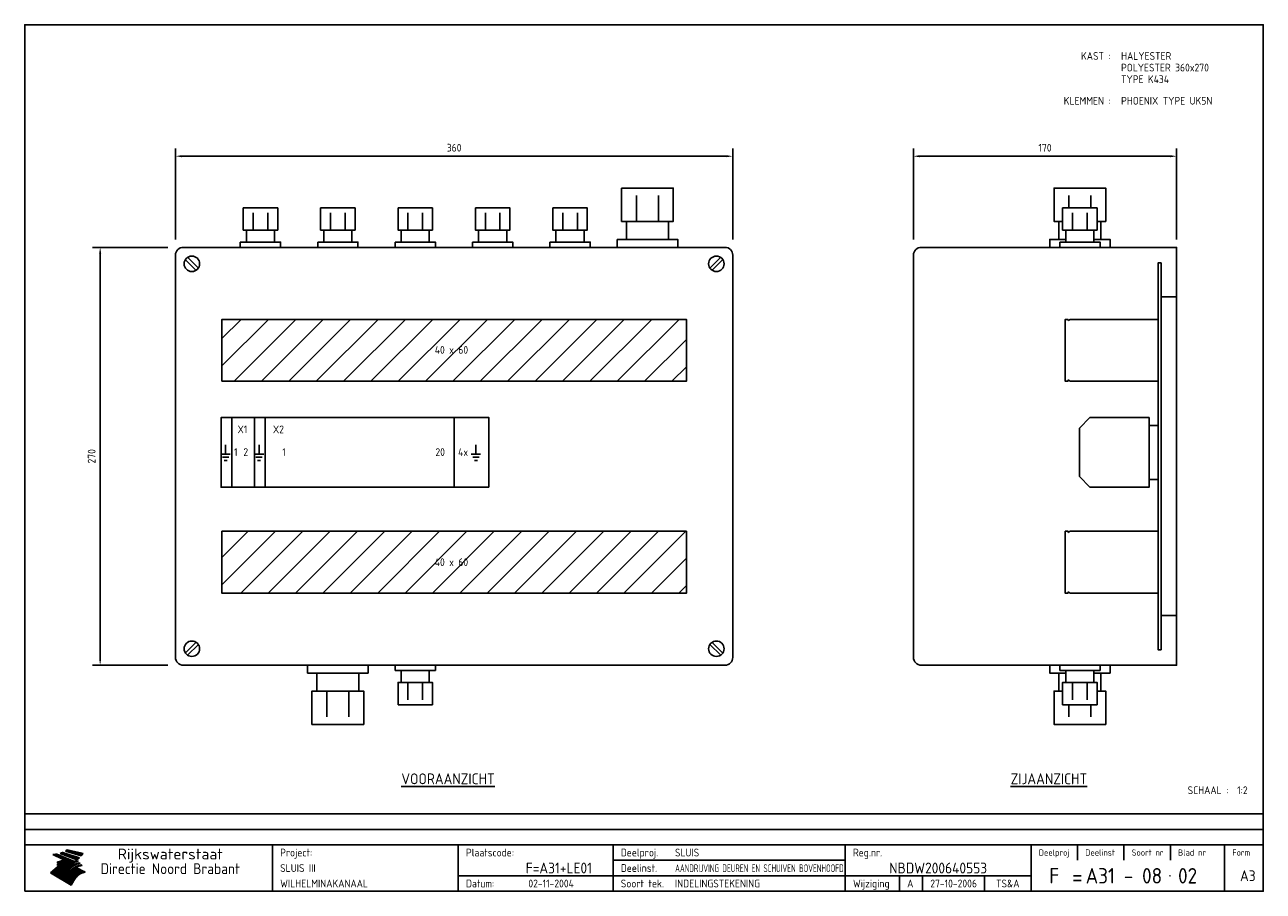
# Model space of a CAD drawing. Extents: x 20 to 820, y 20 to 580.
import ezdxf
from ezdxf.enums import TextEntityAlignment as Align

# ---------------------------------------------------------------- set-up
doc = ezdxf.new("R2010")
doc.units = 0
doc.header["$LTSCALE"] = 30
doc.header["$MEASUREMENT"] = 0
doc.layers.get('0').update_dxf_attribs({"linetype": 'CONTINUOUS'})
doc.layers.get('Defpoints').update_dxf_attribs({"linetype": 'CONTINUOUS'})
for name, color, linetype in [('0-25', 7, 'CONTINUOUS'), ('0-35', 2, 'CONTINUOUS'), ('0-50', 3, 'CONTINUOUS'), ('B-25', 7, 'CONTINUOUS'), ('B-35', 2, 'CONTINUOUS'), ('H-dim', 7, 'CONTINUOUS'), ('S-25', 7, 'CONTINUOUS')]:
    doc.layers.add(name, color=color, linetype=linetype)
doc.styles.add('ISO', font='iso.shx')
doc.styles.get("Standard").update_dxf_attribs({"font": 'iso.shx'})
doc.dimstyles.get("Standard").update_dxf_attribs({"dimtxt": 0.18, "dimasz": 0.18, "dimexe": 0.18, "dimexo": 0.0625, "dimgap": 0.09, "dimtad": 0, "dimtih": 1, "dimtoh": 1, "dimdec": 4, "dimzin": 0, "dimdsep": 46, "dimtxsty": 'Standard', "dimcen": 0.09, "dimadec": 0, "dimazin": 0, "dimtfac": 1, "dimtdec": 4, "dimtofl": 0, "dimtmove": 0, "dimatfit": 3, "dimfxl": 0, "dimtolj": 1, "dimtzin": 0, "dimarcsym": 0})

# ---------------------------------------------------------------- blocks, each defined once
blk = doc.blocks.new('KADER-A3')
at = {"layer": '0-25'}
for p, q in [((410, 35), (10, 35)), ((410, 30), (10, 30)), ((350, 25), (350, 20)), ((365, 25), (365, 20)), ((380, 25), (380, 20)), ((200, 20), (275, 20)), ((150, 15), (335, 15)), ((292.5, 15), (292.5, 10)), ((300, 15), (300, 10)), ((320, 15), (320, 10))]:
    blk.add_line(p, q, dxfattribs=at)
at = {"layer": '0-25', "color": 7}
for p, q in [((19.1, 21.89), (25.12, 19)), ((19.1, 21.89), (25.12, 19)), ((19.17, 21.86), (20.7, 21.86)), ((19.29, 21.8), (20.83, 21.8)), ((19.4, 21.75), (20.96, 21.75)), ((19.52, 21.69), (21.09, 21.69)), ((19.64, 21.63), (21.22, 21.63)), ((19.74, 21.92), (20.56, 21.92)), ((19.75, 21.58), (21.36, 21.58)), ((19.87, 21.52), (21.49, 21.52)), ((19.99, 21.47), (21.62, 21.47)), ((20.11, 21.41), (21.75, 21.41)), ((20.22, 21.35), (21.88, 21.35)), ((20.25, 21.97), (20.43, 21.97)), ((20.34, 21.3), (22.02, 21.3)), ((20.38, 21.99), (26.02, 19.59)), ((20.38, 21.99), (26.02, 19.59)), ((20.46, 21.24), (22.15, 21.24)), ((20.57, 21.18), (22.28, 21.18)), ((20.69, 21.13), (22.41, 21.13)), ((20.81, 21.07), (22.55, 21.07)), ((20.92, 21.02), (22.68, 21.02)), ((21.04, 20.96), (22.81, 20.96)), ((21.16, 20.9), (22.94, 20.9)), ((21.27, 20.85), (23.07, 20.85)), ((21.39, 20.79), (23.21, 20.79)), ((21.47, 22.25), (26.83, 20.19)), ((21.47, 22.25), (26.83, 20.19)), ((21.49, 22.25), (23.07, 22.25)), ((21.51, 20.73), (23.34, 20.73)), ((21.6, 22.2), (23.25, 22.2)), ((21.63, 20.68), (23.47, 20.68)), ((21.65, 22.31), (22.89, 22.31)), ((21.74, 20.62), (23.6, 20.62)), ((21.75, 22.14), (23.42, 22.14)), ((21.8, 22.37), (22.71, 22.37)), ((21.86, 20.57), (23.73, 20.57)), ((21.9, 22.08), (23.6, 22.08)), ((21.94, 22.42), (22.53, 22.42)), ((21.98, 20.51), (23.87, 20.51)), ((22.04, 22.03), (23.78, 22.03)), ((22.06, 22.48), (22.36, 22.48)), ((22.09, 20.45), (24, 20.45)), ((22.18, 22.53), (27.65, 20.8)), ((22.18, 22.53), (27.65, 20.8)), ((22.19, 21.97), (23.96, 21.97)), ((22.21, 20.4), (24.13, 20.4)), ((22.33, 20.34), (24.26, 20.34)), ((22.34, 21.92), (24.13, 21.92)), ((22.37, 20), (23.08, 20)), ((22.44, 20.28), (24.4, 20.28)), ((22.48, 21.86), (24.31, 21.86)), ((22.49, 20.06), (23.04, 20.06)), ((22.56, 20.23), (24.53, 20.23)), ((22.61, 20.12), (22.93, 20.12)), ((22.63, 21.8), (24.49, 21.8)), ((22.68, 20.17), (24.66, 20.17)), ((22.71, 20.17), (22.82, 20.17)), ((23.11, 20.02), (22.77, 20.2)), ((23.11, 20.02), (22.77, 20.2)), ((22.78, 21.75), (24.67, 21.75)), ((22.79, 20.12), (24.79, 20.12)), ((22.91, 20.06), (24.92, 20.06)), ((22.92, 21.69), (24.85, 21.69)), ((23.03, 20), (25.06, 20)), ((23.07, 21.63), (25.02, 21.63)), ((23.14, 22.99), (28.22, 21.46)), ((23.14, 22.99), (28.22, 21.46)), ((23.15, 22.98), (25.33, 22.98)), ((23.22, 21.58), (25.2, 21.58)), ((23.23, 23.04), (25.09, 23.04)), ((23.32, 23.1), (24.84, 23.1)), ((23.34, 22.93), (25.57, 22.93)), ((23.36, 21.52), (25.38, 21.52)), ((23.4, 23.15), (24.6, 23.15)), ((23.49, 23.21), (24.36, 23.21)), ((23.51, 21.47), (25.56, 21.47)), ((23.52, 22.87), (25.81, 22.87)), ((23.57, 23.27), (24.12, 23.27)), ((23.64, 23.32), (23.87, 23.32)), ((23.66, 21.41), (25.74, 21.41)), ((23.7, 23.36), (28.82, 22.17)), ((23.7, 23.36), (28.82, 22.17)), ((23.71, 22.82), (26.06, 22.82)), ((23.8, 21.35), (25.91, 21.35)), ((23.9, 22.76), (26.3, 22.76)), ((23.95, 21.3), (26.09, 21.3)), ((24.09, 22.7), (26.54, 22.7)), ((24.09, 21.24), (26.27, 21.24)), ((24.24, 21.18), (26.45, 21.18)), ((24.27, 22.65), (26.78, 22.65)), ((24.39, 21.13), (26.62, 21.13)), ((24.46, 22.59), (27.03, 22.59)), ((24.53, 21.07), (26.8, 21.07)), ((24.65, 22.53), (27.27, 22.53)), ((24.68, 21.02), (26.98, 21.02)), ((24.83, 20.96), (27.16, 20.96)), ((24.84, 22.48), (27.51, 22.48)), ((24.97, 20.9), (27.34, 20.9)), ((25.02, 22.42), (27.75, 22.42)), ((25.12, 20.85), (27.51, 20.85)), ((25.21, 22.37), (28, 22.37)), ((25.27, 20.79), (27.63, 20.79)), ((25.4, 22.31), (28.24, 22.31)), ((25.41, 20.73), (27.57, 20.73)), ((25.56, 20.68), (27.51, 20.68)), ((25.58, 22.25), (28.48, 22.25)), ((25.71, 20.62), (27.44, 20.62)), ((25.77, 22.2), (28.72, 22.2)), ((25.85, 20.57), (27.37, 20.57)), ((25.96, 22.14), (28.79, 22.14)), ((26, 20.51), (27.29, 20.51)), ((26.15, 22.08), (28.75, 22.08)), ((26.15, 20.45), (27.22, 20.45)), ((26.29, 20.4), (27.14, 20.4)), ((26.33, 22.03), (28.71, 22.03)), ((26.44, 20.34), (27.06, 20.34)), ((26.52, 21.97), (28.66, 21.97)), ((26.59, 20.28), (26.97, 20.28)), ((26.71, 21.92), (28.62, 21.92)), ((26.73, 20.23), (26.89, 20.23)), ((26.9, 21.86), (28.57, 21.86)), ((27.08, 21.8), (28.52, 21.8)), ((27.27, 21.75), (28.48, 21.75)), ((27.46, 21.69), (28.43, 21.69)), ((27.65, 21.63), (28.38, 21.63)), ((27.83, 21.58), (28.33, 21.58)), ((28.02, 21.52), (28.28, 21.52)), ((28.21, 21.47), (28.22, 21.47)), ((20.58, 17.88), (18.3, 16)), ((20.58, 17.88), (18.3, 16)), ((24.94, 11.97), (18.3, 16)), ((24.94, 11.97), (18.3, 16)), ((18.31, 16.01), (20.96, 16.01)), ((18.38, 16.07), (21.46, 16.07)), ((18.45, 16.12), (21.88, 16.12)), ((18.52, 16.18), (22.15, 16.18)), ((18.59, 16.23), (22.38, 16.23)), ((18.65, 16.29), (22.58, 16.29)), ((18.72, 16.35), (22.75, 16.35)), ((18.79, 16.4), (22.91, 16.4)), ((18.86, 16.46), (20.6, 16.46)), ((18.93, 16.52), (20.6, 16.52)), ((18.99, 16.57), (20.6, 16.57)), ((19.06, 16.63), (20.6, 16.63)), ((19.13, 16.68), (20.6, 16.68)), ((19.2, 16.74), (20.6, 16.74)), ((19.27, 16.8), (20.6, 16.8)), ((19.33, 16.85), (21.07, 16.85)), ((19.4, 16.91), (21.55, 16.91)), ((19.47, 16.97), (21.88, 16.97)), ((19.54, 17.02), (22.13, 17.02)), ((19.61, 17.08), (22.34, 17.08)), ((19.67, 17.13), (20.6, 17.13)), ((19.74, 17.19), (20.6, 17.19)), ((19.81, 17.25), (20.6, 17.25)), ((19.88, 17.3), (20.6, 17.3)), ((19.95, 17.36), (20.6, 17.36)), ((20.01, 17.42), (20.6, 17.42)), ((20.08, 17.47), (20.93, 17.47)), ((20.15, 17.53), (21.26, 17.53)), ((20.22, 17.58), (21.51, 17.58)), ((20.29, 17.64), (21.72, 17.64)), ((20.35, 17.7), (21.9, 17.7)), ((20.42, 17.75), (22.07, 17.75)), ((20.49, 17.81), (22.22, 17.81)), ((20.56, 17.87), (22.36, 17.87)), ((20.6, 19.11), (20.58, 19.51)), ((20.6, 19.11), (20.58, 19.51)), ((20.58, 19.5), (22.09, 19.5)), ((20.58, 19.44), (21.95, 19.44)), ((20.59, 19.38), (21.79, 19.38)), ((20.59, 19.33), (21.62, 19.33)), ((20.59, 19.27), (21.42, 19.27)), ((20.6, 19.22), (21.2, 19.22)), ((20.6, 19.16), (20.93, 19.16)), ((20.6, 19.11), (20.69, 19.12)), ((20.6, 19.11), (20.69, 19.12)), ((20.6, 18.79), (20.77, 18.81)), ((20.6, 18.79), (20.77, 18.81)), ((20.6, 18.29), (20.6, 18.79)), ((20.6, 18.29), (20.6, 18.79)), ((20.6, 18.77), (22.46, 18.77)), ((20.6, 18.71), (22.33, 18.71)), ((20.6, 18.65), (22.19, 18.65)), ((20.6, 18.6), (22.04, 18.6)), ((20.6, 18.54), (21.87, 18.54)), ((20.6, 18.48), (21.68, 18.48)), ((20.6, 18.43), (21.46, 18.43)), ((20.6, 18.37), (21.21, 18.37)), ((20.6, 18.29), (20.88, 18.32)), ((20.6, 18.29), (20.88, 18.32)), ((20.6, 18.32), (20.87, 18.32)), ((20.6, 17.88), (20.86, 17.91)), ((20.6, 17.88), (20.86, 17.91)), ((20.6, 17.43), (20.97, 17.48)), ((20.6, 17.43), (20.97, 17.48)), ((20.6, 17.43), (20.6, 17.09)), ((20.6, 17.43), (20.6, 17.09)), ((20.6, 17.09), (21.26, 17.16)), ((20.6, 17.09), (21.26, 17.16)), ((20.6, 16.8), (21.37, 16.89)), ((20.6, 16.8), (21.37, 16.89)), ((20.6, 16.8), (20.6, 16.45)), ((20.6, 16.8), (20.6, 16.45)), ((20.6, 16.45), (21.56, 16.56)), ((20.6, 16.45), (21.56, 16.56)), ((20.6, 15.97), (21.67, 16.09)), ((20.6, 15.97), (21.67, 16.09)), ((20.7, 16.46), (23.06, 16.46)), ((20.9, 19.55), (22.23, 19.55)), ((20.9, 18.82), (22.59, 18.82)), ((20.98, 17.92), (22.5, 17.92)), ((21.02, 17.13), (22.53, 17.13)), ((21.19, 19.61), (22.35, 19.61)), ((21.2, 16.52), (23.2, 16.52)), ((21.32, 18.88), (22.71, 18.88)), ((21.32, 17.98), (22.62, 17.98)), ((21.42, 19.67), (22.47, 19.67)), ((21.47, 17.19), (22.7, 17.19)), ((21.59, 18.03), (22.74, 18.03)), ((21.61, 18.93), (22.82, 18.93)), ((21.62, 19.72), (22.59, 19.72)), ((21.72, 16.57), (23.32, 16.57)), ((21.77, 17.25), (22.85, 17.25)), ((21.8, 19.78), (22.69, 19.78)), ((21.8, 18.09), (22.85, 18.09)), ((21.84, 18.99), (22.92, 18.99)), ((21.96, 19.83), (22.79, 19.83)), ((21.99, 18.15), (22.95, 18.15)), ((22.01, 17.3), (22.99, 17.3)), ((22.03, 19.05), (23.03, 19.05)), ((22.1, 16.63), (23.44, 16.63)), ((22.11, 19.89), (22.89, 19.89)), ((22.16, 18.2), (23.05, 18.2)), ((22.21, 19.1), (23.12, 19.1)), ((22.21, 17.36), (23.12, 17.36)), ((22.24, 19.95), (22.99, 19.95)), ((22.31, 18.26), (23.15, 18.26)), ((22.36, 19.16), (23.22, 19.16)), ((22.38, 16.68), (23.56, 16.68)), ((22.39, 17.42), (23.24, 17.42)), ((22.45, 18.32), (23.24, 18.32)), ((22.51, 19.22), (23.3, 19.22)), ((22.56, 17.47), (23.36, 17.47)), ((22.59, 18.37), (23.33, 18.37)), ((22.6, 16.74), (23.66, 16.74)), ((22.64, 19.27), (23.39, 19.27)), ((22.71, 18.43), (23.42, 18.43)), ((22.71, 17.53), (23.47, 17.53)), ((22.77, 19.33), (23.47, 19.33)), ((22.79, 16.8), (23.77, 16.8)), ((22.83, 18.48), (23.5, 18.48)), ((22.84, 17.58), (23.57, 17.58)), ((22.89, 19.38), (23.55, 19.38)), ((22.94, 18.54), (23.58, 18.54)), ((22.96, 16.85), (23.86, 16.85)), ((22.97, 17.64), (23.67, 17.64)), ((23, 19.44), (23.63, 19.44)), ((23.04, 18.6), (23.66, 18.6)), ((23.1, 19.5), (23.72, 19.5)), ((23.1, 17.7), (23.77, 17.7)), ((23.12, 16.91), (23.96, 16.91)), ((23.14, 18.65), (23.74, 18.65)), ((23.15, 19.95), (25.19, 19.95)), ((23.21, 19.55), (23.8, 19.55)), ((23.21, 17.75), (23.86, 17.75)), ((23.21, 16.01), (28.9, 16.01)), ((23.24, 18.71), (23.82, 18.71)), ((23.26, 19.89), (25.32, 19.89)), ((23.26, 16.97), (24.05, 16.97)), ((23.3, 19.61), (23.88, 19.61)), ((23.32, 17.81), (23.95, 17.81)), ((23.33, 18.77), (23.91, 18.77)), ((23.37, 16.07), (29.08, 16.07)), ((23.38, 19.83), (25.45, 19.83)), ((23.39, 19.67), (23.81, 19.67)), ((23.39, 17.02), (24.14, 17.02)), ((23.42, 18.82), (23.99, 18.82)), ((23.42, 17.87), (24.03, 17.87)), ((23.45, 19.7), (23.58, 19.79)), ((23.45, 19.7), (23.58, 19.79)), ((23.48, 19.72), (23.7, 19.72)), ((23.5, 19.78), (25.58, 19.78)), ((23.51, 18.88), (24.07, 18.88)), ((23.51, 16.12), (29.27, 16.12)), ((23.52, 17.92), (24.11, 17.92)), ((23.52, 17.08), (24.22, 17.08)), ((23.54, 18.9), (24.3, 19.42)), ((23.54, 18.9), (24.3, 19.42)), ((23.56, 19.78), (23.59, 19.78)), ((23.56, 19.39), (23.9, 19.62)), ((23.56, 19.39), (23.9, 19.62)), ((23.58, 19.79), (23.9, 19.62)), ((23.58, 19.79), (23.9, 19.62)), ((23.59, 18.93), (24.15, 18.93)), ((23.61, 19.72), (25.72, 19.72)), ((23.62, 17.98), (24.2, 17.98)), ((23.63, 17.13), (24.3, 17.13)), ((23.65, 18.59), (24.62, 19.25)), ((23.65, 18.59), (24.62, 19.25)), ((29.41, 16.17), (23.65, 16.17)), ((23.67, 18.99), (24.23, 18.99)), ((23.71, 18.03), (24.28, 18.03)), ((23.73, 19.67), (25.85, 19.67)), ((23.75, 19.05), (24.32, 19.05)), ((23.75, 17.19), (24.38, 17.19)), ((23.77, 16.23), (29.47, 16.23)), ((23.79, 18.09), (24.36, 18.09)), ((23.83, 19.1), (24.4, 19.1)), ((23.85, 19.61), (25.98, 19.61)), ((23.85, 17.25), (24.46, 17.25)), ((23.88, 18.15), (24.44, 18.15)), ((23.89, 16.29), (29.36, 16.29)), ((23.92, 19.16), (24.48, 19.16)), ((23.94, 18.19), (25.23, 19.07)), ((23.94, 18.19), (25.23, 19.07)), ((23.95, 17.3), (24.55, 17.3)), ((23.96, 19.55), (25.96, 19.55)), ((23.96, 18.2), (24.53, 18.2)), ((24, 19.22), (24.56, 19.22)), ((24, 16.35), (29.24, 16.35)), ((24.04, 18.26), (24.61, 18.26)), ((24.05, 17.36), (24.63, 17.36)), ((24.06, 17.88), (25.34, 18.76)), ((24.06, 17.88), (25.34, 18.76)), ((24.08, 19.5), (25.88, 19.5)), ((24.08, 19.27), (24.58, 19.27)), ((24.11, 16.4), (29.13, 16.4)), ((24.13, 18.32), (24.69, 18.32)), ((24.14, 17.42), (24.71, 17.42)), ((24.16, 19.33), (24.47, 19.33)), ((24.2, 19.44), (25.79, 19.44)), ((24.21, 18.37), (24.77, 18.37)), ((24.21, 16.46), (29.02, 16.46)), ((24.23, 17.47), (24.79, 17.47)), ((24.24, 17.48), (25.52, 18.36)), ((24.24, 17.48), (25.52, 18.36)), ((24.25, 19.38), (24.36, 19.38)), ((24.29, 18.43), (24.85, 18.43)), ((24.3, 19.42), (24.62, 19.25)), ((24.3, 19.42), (24.62, 19.25)), ((24.31, 19.38), (25.71, 19.38)), ((24.31, 17.53), (24.87, 17.53)), ((24.31, 16.52), (28.91, 16.52)), ((24.35, 17.17), (25.64, 18.05)), ((24.35, 17.17), (25.64, 18.05)), ((24.37, 18.48), (24.94, 18.48)), ((24.39, 17.58), (24.96, 17.58)), ((24.4, 16.57), (28.79, 16.57)), ((24.43, 19.33), (25.62, 19.33)), ((24.45, 18.54), (25.02, 18.54)), ((24.47, 17.64), (25.04, 17.64)), ((24.49, 16.63), (28.68, 16.63)), ((24.54, 18.6), (25.1, 18.6)), ((24.55, 19.27), (25.54, 19.27)), ((24.56, 17.7), (25.12, 17.7)), ((24.57, 16.68), (28.57, 16.68)), ((24.62, 18.65), (25.18, 18.65)), ((24.63, 16.72), (25.91, 17.6)), ((24.63, 16.72), (25.91, 17.6)), ((24.64, 17.75), (25.2, 17.75)), ((24.66, 16.74), (28.45, 16.74)), ((24.67, 19.22), (25.45, 19.22)), ((24.7, 18.71), (25.27, 18.71)), ((24.72, 17.81), (25.29, 17.81)), ((24.74, 16.8), (28.34, 16.8)), ((24.78, 19.16), (25.37, 19.16)), ((24.78, 18.77), (25.34, 18.77)), ((24.8, 17.87), (25.37, 17.87)), ((24.82, 16.85), (28.23, 16.85)), ((24.87, 18.82), (25.4, 18.82)), ((24.89, 17.92), (25.45, 17.92)), ((24.9, 19.1), (25.28, 19.1)), ((24.9, 16.91), (28.11, 16.91)), ((24.95, 18.88), (25.45, 18.88)), ((24.97, 17.98), (25.53, 17.98)), ((24.99, 16.97), (28, 16.97)), ((25.02, 19.05), (25.2, 19.05)), ((25.03, 18.93), (25.51, 18.93)), ((25.05, 18.03), (25.61, 18.03)), ((25.07, 17.02), (27.89, 17.02)), ((25.11, 18.99), (25.57, 18.99)), ((26.02, 19.59), (25.12, 19)), ((26.02, 19.59), (25.12, 19)), ((25.13, 18.09), (25.68, 18.09)), ((25.15, 17.08), (27.77, 17.08)), ((25.19, 19.05), (25.63, 19.05)), ((25.21, 18.15), (25.75, 18.15)), ((25.23, 17.13), (27.66, 17.13)), ((25.26, 19.1), (25.7, 19.1)), ((25.3, 18.2), (25.82, 18.2)), ((25.31, 17.19), (27.55, 17.19)), ((25.33, 19.16), (25.77, 19.16)), ((25.38, 18.26), (25.89, 18.26)), ((25.39, 19.22), (25.85, 19.22)), ((25.4, 17.25), (27.43, 17.25)), ((25.46, 18.32), (25.97, 18.32)), ((25.47, 19.27), (25.93, 19.27)), ((25.48, 17.3), (27.32, 17.3)), ((25.54, 19.33), (26.03, 19.33)), ((25.54, 18.37), (26.06, 18.37)), ((25.56, 17.36), (27.21, 17.36)), ((25.62, 18.43), (26.14, 18.43)), ((25.63, 19.38), (26.13, 19.38)), ((25.64, 17.42), (27.1, 17.42)), ((25.7, 18.48), (26.24, 18.48)), ((25.72, 19.44), (26.24, 19.44)), ((25.73, 17.47), (26.98, 17.47)), ((25.79, 18.54), (26.34, 18.54)), ((25.81, 17.53), (26.87, 17.53)), ((25.82, 19.5), (26.36, 19.5)), ((25.89, 18.6), (26.46, 18.6)), ((25.89, 17.58), (26.76, 17.58)), ((25.93, 19.55), (26.53, 19.55)), ((25.96, 17.64), (26.64, 17.64)), ((25.99, 18.65), (26.58, 18.65)), ((26.04, 17.7), (26.59, 17.7)), ((26.06, 19.61), (26.85, 19.61)), ((26.1, 18.71), (26.72, 18.71)), ((26.12, 17.75), (26.67, 17.75)), ((26.2, 17.81), (26.76, 17.81)), ((26.21, 19.67), (27.23, 19.67)), ((26.23, 18.77), (26.89, 18.77)), ((26.29, 17.87), (26.86, 17.87)), ((26.37, 18.82), (27.09, 18.82)), ((26.39, 17.92), (26.97, 17.92)), ((26.44, 19.72), (27.18, 19.72)), ((26.49, 17.98), (27.09, 17.98)), ((26.53, 18.88), (27.34, 18.88)), ((26.56, 17.68), (29.54, 16.2)), ((26.56, 17.68), (29.54, 16.2)), ((26.6, 18.03), (27.22, 18.03)), ((26.72, 18.09), (27.38, 18.09)), ((26.73, 18.93), (27.66, 18.93)), ((26.85, 18.15), (27.56, 18.15)), ((26.99, 18.99), (27.9, 18.99)), ((27, 18.2), (27.8, 18.2)), ((27.13, 19.78), (27.25, 19.64)), ((27.13, 19.78), (27.25, 19.64)), ((27.18, 18.26), (28.13, 18.26)), ((27.26, 19.05), (27.84, 19.05)), ((27.39, 18.32), (28.47, 18.32)), ((27.7, 18.37), (28.49, 18.37)), ((27.78, 19.1), (27.93, 18.96)), ((27.78, 19.1), (27.93, 18.96)), ((28, 18.43), (28.44, 18.43)), ((28.29, 15.83), (29.54, 16.2)), ((28.29, 15.83), (29.54, 16.2)), ((28.39, 18.48), (28.54, 18.32)), ((28.39, 18.48), (28.54, 18.32)), ((29.54, 16.2), (29.45, 16.17)), ((29.54, 16.2), (29.45, 16.17)), ((29.46, 16.18), (29.47, 16.18)), ((18.38, 15.95), (20.6, 15.95)), ((18.47, 15.9), (20.6, 15.9)), ((18.57, 15.84), (20.6, 15.84)), ((18.66, 15.78), (20.6, 15.78)), ((18.75, 15.73), (20.6, 15.73)), ((18.85, 15.67), (20.6, 15.67)), ((18.94, 15.62), (20.6, 15.62)), ((19.03, 15.56), (27.83, 15.56)), ((19.12, 15.5), (27.75, 15.5)), ((19.22, 15.45), (27.66, 15.45)), ((19.31, 15.39), (27.58, 15.39)), ((19.4, 15.33), (27.5, 15.33)), ((19.49, 15.28), (27.43, 15.28)), ((19.59, 15.22), (27.36, 15.22)), ((19.68, 15.17), (27.29, 15.17)), ((19.77, 15.11), (27.22, 15.11)), ((19.86, 15.05), (27.15, 15.05)), ((19.96, 15), (27.09, 15)), ((20.05, 14.94), (27.02, 14.94)), ((20.14, 14.88), (26.96, 14.88)), ((20.24, 14.83), (26.9, 14.83)), ((20.33, 14.77), (26.84, 14.77)), ((20.42, 14.72), (26.79, 14.72)), ((20.51, 14.66), (26.73, 14.66)), ((20.6, 15.97), (20.6, 15.58)), ((20.6, 15.97), (20.6, 15.58)), ((20.6, 15.58), (21.95, 15.73)), ((20.6, 15.58), (21.95, 15.73)), ((20.61, 14.6), (26.68, 14.6)), ((20.7, 14.55), (26.62, 14.55)), ((20.79, 14.49), (26.57, 14.49)), ((20.88, 14.43), (26.52, 14.43)), ((20.94, 15.62), (27.92, 15.62)), ((20.98, 14.38), (26.47, 14.38)), ((21.07, 14.32), (26.42, 14.32)), ((21.16, 14.27), (26.38, 14.27)), ((21.25, 14.21), (26.33, 14.21)), ((21.35, 14.15), (26.29, 14.15)), ((21.44, 14.1), (26.24, 14.1)), ((21.45, 15.67), (28.01, 15.67)), ((21.53, 14.04), (26.2, 14.04)), ((21.63, 13.98), (26.16, 13.98)), ((21.72, 13.93), (26.12, 13.93)), ((21.81, 13.87), (26.08, 13.87)), ((21.9, 13.82), (26.04, 13.82)), ((21.96, 15.73), (28.11, 15.73)), ((22, 13.76), (26, 13.76)), ((22.09, 13.7), (25.96, 13.7)), ((22.18, 13.65), (25.93, 13.65)), ((22.27, 13.59), (25.89, 13.59)), ((22.34, 15.78), (28.21, 15.78)), ((22.37, 13.53), (25.86, 13.53)), ((22.46, 13.48), (25.82, 13.48)), ((22.55, 13.42), (25.79, 13.42)), ((22.62, 15.84), (28.33, 15.84)), ((22.65, 13.37), (25.76, 13.37)), ((22.74, 13.31), (25.73, 13.31)), ((22.83, 13.25), (25.69, 13.25)), ((22.84, 15.9), (28.52, 15.9)), ((22.92, 13.2), (25.66, 13.2)), ((23.02, 13.14), (25.63, 13.14)), ((23.04, 15.95), (28.71, 15.95)), ((23.11, 13.08), (25.59, 13.08)), ((23.2, 13.03), (25.56, 13.03)), ((23.29, 12.97), (25.53, 12.97)), ((23.39, 12.92), (25.5, 12.92)), ((23.48, 12.86), (25.46, 12.86)), ((23.57, 12.8), (25.43, 12.8)), ((23.66, 12.75), (25.4, 12.75)), ((23.76, 12.69), (25.36, 12.69)), ((23.85, 12.63), (25.33, 12.63)), ((23.94, 12.58), (25.3, 12.58)), ((24.04, 12.52), (25.26, 12.52)), ((24.13, 12.47), (25.23, 12.47)), ((24.22, 12.41), (25.2, 12.41)), ((24.31, 12.35), (25.17, 12.35)), ((24.41, 12.3), (25.13, 12.3)), ((24.5, 12.24), (25.1, 12.24)), ((24.59, 12.18), (25.07, 12.18)), ((24.68, 12.13), (25.03, 12.13)), ((24.78, 12.07), (25, 12.07)), ((24.87, 12.02), (24.97, 12.02)), ((24.94, 11.97), (25.81, 13.45)), ((24.94, 11.97), (25.81, 13.45))]:
    blk.add_line(p, q, dxfattribs=at)
for centre, radius, start, end in [((19.15, 29.7), 7.8, 269.6055, 279.0886), ((19.15, 29.7), 7.8, 269.6055, 279.0886), ((19.93, 25.38), 5.91, 276.3402, 298.7463), ((19.93, 25.38), 5.91, 276.3402, 298.7463), ((19.84, 25.09), 6.03, 278.129, 302.868), ((19.84, 25.09), 6.03, 278.129, 302.868), ((19.84, 27.26), 5.27, 288.0217, 296.3084), ((19.84, 27.26), 5.27, 288.0217, 296.3084), ((20.49, 27.56), 5.28, 300.0654, 307.393), ((20.49, 27.56), 5.28, 300.0654, 307.393), ((24.11, 24.7), 5.26, 301.1147, 312.2814), ((24.11, 24.7), 5.26, 301.1147, 312.2814), ((21.95, 27.32), 8.59, 316.9248, 323.1399), ((21.95, 27.32), 8.59, 316.9248, 323.1399), ((20.21, 23.78), 5.91, 273.6149, 304.3803), ((20.21, 23.78), 5.91, 273.6149, 304.3803), ((20.35, 24.56), 5.76, 274.164, 302.5474), ((20.35, 24.56), 5.76, 274.164, 302.5474), ((20.05, 24.28), 6.02, 277.9472, 305.7139), ((20.05, 24.28), 6.02, 277.9472, 305.7139), ((20.04, 23.49), 6.09, 278.8115, 306.4242), ((20.04, 23.49), 6.09, 278.8115, 306.4242), ((20.53, 23.07), 5.96, 277.0519, 304.973), ((20.53, 23.07), 5.96, 277.0519, 304.973), ((20.72, 22.76), 5.91, 276.3402, 304.3803), ((20.72, 22.76), 5.91, 276.3402, 304.3803), ((21.06, 22.34), 5.81, 274.9043, 303.1745), ((21.06, 22.34), 5.81, 274.9043, 303.1745), ((20.82, 22.06), 6.04, 278.1111, 305.8489), ((20.82, 22.06), 6.04, 278.1111, 305.8489), ((21.3, 21.6), 5.91, 276.3402, 304.3803), ((21.3, 21.6), 5.91, 276.3402, 304.3803), ((27.05, 17.17), 2.63, 107.4286, 133.7799), ((27.05, 17.17), 2.63, 107.4286, 133.7799), ((27.45, 16.91), 2.81, 110.4143, 138.7411), ((27.45, 16.91), 2.81, 110.4143, 138.7411), ((27.57, 15.64), 3.4, 98.1566, 126.9045), ((27.57, 15.64), 3.4, 98.1566, 126.9045), ((27.91, 15.54), 3.39, 100.5835, 132.088), ((27.91, 15.54), 3.39, 100.5835, 132.088), ((28.21, 14.74), 3.67, 95.7581, 128.7216), ((28.21, 14.74), 3.67, 95.7581, 128.7216), ((27.01, 16.84), 2.93, 87.7348, 104.8316), ((27.01, 16.84), 2.93, 87.7348, 104.8316), ((27.37, 15.71), 3.93, 91.7838, 103.2817), ((27.37, 15.71), 3.93, 91.7838, 103.2817), ((28.4, 15.05), 3.21, 96.3886, 125.0052), ((28.4, 15.05), 3.21, 96.3886, 125.0052), ((27.82, 16.31), 2.8, 90.634, 105.1984), ((27.82, 16.31), 2.8, 90.634, 105.1984), ((28.19, 15.04), 3.93, 93.8342, 103.2817), ((28.19, 15.04), 3.93, 93.8342, 103.2817), ((28.58, 15.69), 2.8, 93.8141, 105.1984), ((28.58, 15.69), 2.8, 93.8141, 105.1984), ((28.95, 14.41), 3.93, 96.0135, 103.2817), ((28.95, 14.41), 3.93, 96.0135, 103.2817), ((31.24, 10.26), 6.3, 117.9568, 149.6251), ((31.24, 10.26), 6.3, 117.9568, 149.6251)]:
    blk.add_arc(centre, radius, start, end, dxfattribs=at)
at = {"layer": '0-35'}
for p, q in [((90, 25), (90, 10)), ((150, 25), (150, 10)), ((200, 25), (200, 10)), ((275, 25), (275, 10)), ((335, 25), (335, 10)), ((397.5, 25), (397.5, 10))]:
    blk.add_line(p, q, dxfattribs=at)
at = {"layer": '0-50'}
for p, q in [((10, 25), (410, 25)), ((348.75, 15), (351.25, 15)), ((348.75, 13.5), (351.25, 13.5))]:
    blk.add_line(p, q, dxfattribs=at)
blk.add_lwpolyline([(10, 10), (410, 10), (410, 290), (10, 290)], close=True, dxfattribs=at)
at = {"layer": '0-50', "const_width": 0.25}
blk.add_lwpolyline([(379.75, 15, 1), (380, 15, 1)], format="xyb", close=True, dxfattribs=at)
at = {"layer": '0-25', "style": 'ISO'}
for s, height, p in [('Project:', 2.5, (92.5, 22.5)), ('Plaatscode:', 2.5, (152.5, 22.5)), ('Deelproj.', 2.5, (202.5, 22.5)), ('Reg.nr.', 2.5, (277.5, 22.5)), ('Deelproj', 2, (337.5, 22.5)), ('Deelinst', 2, (352.5, 22.5)), ('Soort nr', 2, (367.5, 22.5)), ('Blad nr', 2, (382.5, 22.5)), ('Form', 2, (400, 22.5)), ('Deelinst.', 2.5, (202.5, 17.5)), ('Datum:', 2.5, (152.5, 12.5)), ('Soort tek.', 2.5, (202.5, 12.5)), ('Wijziging', 2.5, (277.5, 12.5))]:
    blk.add_text(s, height=height, dxfattribs=at).set_placement(p, align=Align.MIDDLE_LEFT)
for tag, p in [('N', (220, 22.5)), ('B', (92.5, 17.5)), ('P', (220, 17.5)), ('C', (92.5, 12.5)), ('U', (220, 12.5)), ('REV', (295, 12.5))]:
    blk.add_attdef(tag, text='', height=2.5, dxfattribs=at).set_placement(p, align=Align.MIDDLE_LEFT)
for tag, p in [('W', (180, 12.5)), ('Z', (310, 12.5)), ('Y', (327.5, 12.5))]:
    blk.add_attdef(tag, text='', height=2.5, dxfattribs=at).set_placement(p, align=Align.MIDDLE)
at = {"layer": '0-35', "style": 'ISO', "width": 1.00614}
blk.add_text('Rijkswaterstaat', height=3.5, dxfattribs=at).set_placement((40, 20.28), (74, 20.28), align=Align.FIT)
at = {"layer": '0-35', "color": 2, "style": 'ISO', "width": 0.948867}
blk.add_text('Directie Noord Brabant', height=3.5, dxfattribs=at).set_placement((34.5, 15.53), (79.5, 15.53), align=Align.FIT)
at = {"layer": '0-35', "style": 'ISO'}
for tag, p in [('X', (178.5, 17.5)), ('FORM', (402.5, 15))]:
    blk.add_attdef(tag, text='', height=3.5, dxfattribs=at).set_placement(p, align=Align.MIDDLE_LEFT)
blk.add_attdef('RNR', text='', height=3.5, dxfattribs=at).set_placement((305, 17.5), align=Align.MIDDLE)
at = {"layer": '0-50', "style": 'ISO'}
for tag, p in [('M', (342.5, 15)), ('O', (365, 15))]:
    blk.add_attdef(tag, text='', height=5, dxfattribs=at).set_placement(p, align=Align.MIDDLE)
blk.add_attdef('Q', text='', height=5, dxfattribs=at).set_placement((382.5, 15), align=Align.MIDDLE_LEFT)
blk = doc.blocks.new('*D1')
at = {"layer": 'Defpoints', "color": 0}
for p in [(117.35, 495.04), (117.35, 436.11), (477.35, 436.11)]:
    blk.add_point(p, dxfattribs=at)
at = {"layer": 'H-dim'}
for p, q in [((117.35, 441.11), (117.35, 500.04)), ((477.35, 441.11), (477.35, 500.04)), ((473.35, 495.04), (121.35, 495.04))]:
    blk.add_line(p, q, dxfattribs=at)
for points in [[(121.35, 495.7), (121.35, 494.37), (117.35, 495.04)], [(473.35, 495.7), (473.35, 494.37), (477.35, 495.04)]]:
    blk.add_solid(points, dxfattribs=at)
at = {"layer": 'H-dim', "insert": (297.35, 500.54), "char_height": 5, "attachment_point": 5, "style": 'ISO'}
blk.add_mtext('\\A1;360', dxfattribs=at)
blk = doc.blocks.new('*D2')
at = {"layer": 'Defpoints', "color": 0}
for p in [(68.7, 436.11), (117.35, 436.11), (117.35, 166.11)]:
    blk.add_point(p, dxfattribs=at)
at = {"layer": 'H-dim'}
for p, q in [((112.35, 436.11), (63.7, 436.11)), ((68.7, 170.11), (68.7, 432.11)), ((112.35, 166.11), (63.7, 166.11))]:
    blk.add_line(p, q, dxfattribs=at)
for points in [[(68.04, 432.11), (69.37, 432.11), (68.7, 436.11)], [(68.04, 170.11), (69.37, 170.11), (68.7, 166.11)]]:
    blk.add_solid(points, dxfattribs=at)
at = {"layer": 'H-dim', "insert": (63.2, 301.11), "char_height": 5, "attachment_point": 5, "rotation": 90, "style": 'ISO'}
blk.add_mtext('\\A1;270', dxfattribs=at)
blk = doc.blocks.new('*D3')
at = {"layer": 'Defpoints', "color": 0}
for p in [(764.06, 495.04), (594.06, 436.11), (764.06, 436.11)]:
    blk.add_point(p, dxfattribs=at)
at = {"layer": 'H-dim'}
for p, q in [((594.06, 441.11), (594.06, 500.04)), ((764.06, 441.11), (764.06, 500.04)), ((598.06, 495.04), (760.06, 495.04))]:
    blk.add_line(p, q, dxfattribs=at)
for points in [[(598.06, 495.7), (598.06, 494.37), (594.06, 495.04)], [(760.06, 495.7), (760.06, 494.37), (764.06, 495.04)]]:
    blk.add_solid(points, dxfattribs=at)
at = {"layer": 'H-dim', "insert": (679.06, 500.54), "char_height": 5, "attachment_point": 5, "style": 'ISO'}
blk.add_mtext('\\A1;170', dxfattribs=at)

msp = doc.modelspace()

# ---------------------------------------------------------------- hatches: boundary and pattern name
at = {"layer": '0-25'}
h = msp.add_hatch(dxfattribs=at)
h.set_pattern_fill('ANSI31', color=256, scale=100, style=0)
h.paths.add_polyline_path([(447.35, 389.61), (147.35, 389.61), (147.35, 349.61), (447.35, 349.61)])
h.paths.add_polyline_path([(447.35, 252.61), (147.35, 252.61), (147.35, 212.61), (447.35, 212.61)])
h.paths.add_polyline_path([(282.94, 366.12), (308.3, 366.12), (308.3, 373.62), (282.94, 373.62)], flags=24)
h.paths.add_polyline_path([(282.94, 228.89), (308.3, 228.89), (308.3, 236.39), (282.94, 236.39)], flags=24)

# ---------------------------------------------------------------- linework, layer by layer
for p, q in [((415.14, 452.88), (415.14, 469.6)), ((429.33, 452.88), (429.33, 469.6)), ((694.47, 461.67), (694.47, 469.6)), ((708.66, 461.67), (708.66, 469.6)), ((167.51, 447.29), (167.51, 458.44)), ((176.97, 447.29), (176.97, 458.44)), ((217.51, 447.29), (217.51, 458.44)), ((226.97, 447.29), (226.97, 458.44)), ((267.51, 447.29), (267.51, 458.44)), ((276.97, 447.29), (276.97, 458.44)), ((317.51, 447.29), (317.51, 458.44)), ((326.97, 447.29), (326.97, 458.44)), ((367.51, 447.29), (367.51, 458.44)), ((376.97, 447.29), (376.97, 458.44)), ((696.83, 447.29), (696.83, 458.44)), ((706.29, 447.29), (706.29, 458.44)), ((123.71, 428.33), (130.78, 421.26)), ((125.13, 429.75), (132.2, 422.68)), ((469.57, 429.75), (462.5, 422.68)), ((470.98, 428.33), (463.91, 421.26)), ((754.06, 404.1), (764.06, 404.1)), ((695.22, 389.61), (693.89, 388.79)), ((693.89, 388.79), (693.89, 389.27)), ((694.06, 389.61), (694.06, 389.21)), ((693.89, 350.44), (693.89, 349.96)), ((695.22, 349.61), (693.89, 350.44)), ((694.06, 349.61), (694.06, 350.11)), ((701.23, 319.26), (708.08, 326.11)), ((752.06, 321.11), (746.23, 321.11)), ((701.23, 287.97), (708.08, 281.11)), ((752.06, 286.11), (746.23, 286.11)), ((695.22, 252.61), (693.89, 251.78)), ((693.89, 251.78), (693.89, 252.27)), ((694.06, 252.61), (694.06, 252.11)), ((693.89, 213.44), (693.89, 212.95)), ((695.22, 212.61), (693.89, 213.44)), ((694.06, 212.61), (694.06, 213.02)), ((754.06, 198.12), (764.06, 198.12)), ((123.71, 173.89), (130.78, 180.96)), ((125.13, 172.48), (132.2, 179.55)), ((469.57, 172.48), (462.5, 179.55)), ((470.98, 173.89), (463.91, 180.96)), ((267.51, 154.93), (267.51, 143.79)), ((276.97, 154.93), (276.97, 143.79)), ((696.83, 154.93), (696.83, 143.79)), ((706.29, 154.93), (706.29, 143.79)), ((215.14, 149.35), (215.14, 132.62)), ((229.33, 149.35), (229.33, 132.62)), ((694.47, 140.55), (694.47, 132.62)), ((708.66, 140.55), (708.66, 132.62))]:
    msp.add_line(p, q, dxfattribs=at)
for points in [[(405.53, 474.45), (438.94, 474.45), (438.94, 452.88), (405.53, 452.88)], [(161.1, 461.67), (183.37, 461.67), (183.37, 447.29), (161.1, 447.29)], [(211.1, 461.67), (233.37, 461.67), (233.37, 447.29), (211.1, 447.29)], [(261.1, 461.67), (283.37, 461.67), (283.37, 447.29), (261.1, 447.29)], [(311.1, 461.67), (333.37, 461.67), (333.37, 447.29), (311.1, 447.29)], [(361.1, 461.67), (383.37, 461.67), (383.37, 447.29), (361.1, 447.29)], [(690.43, 461.67), (712.7, 461.67), (712.7, 447.29), (690.43, 447.29)], [(402.72, 441.23), (441.75, 441.23), (441.75, 436.11), (402.72, 436.11)], [(159.23, 439.52), (185.24, 439.52), (185.24, 436.11), (159.23, 436.11)], [(209.23, 439.52), (235.24, 439.52), (235.24, 436.11), (209.23, 436.11)], [(259.23, 439.52), (285.24, 439.52), (285.24, 436.11), (259.23, 436.11)], [(309.23, 439.52), (335.24, 439.52), (335.24, 436.11), (309.23, 436.11)], [(359.23, 439.52), (385.24, 439.52), (385.24, 436.11), (359.23, 436.11)], [(688.55, 439.52), (714.57, 439.52), (714.57, 436.11), (688.55, 436.11)], [(754.06, 176.11), (754.06, 426.11), (752.06, 426.11), (752.06, 176.11)], [(147.35, 349.61), (447.35, 349.61), (447.35, 389.61), (147.35, 389.61)], [(153.75, 281.11), (153.75, 326.11), (146.86, 326.11), (146.86, 281.11)], [(168.45, 281.11), (168.45, 326.11), (153.75, 326.11), (153.75, 281.11)], [(175.34, 281.11), (175.34, 326.11), (168.45, 326.11), (168.45, 281.11)], [(297.34, 281.11), (297.34, 326.11), (175.34, 326.11), (175.34, 281.11)], [(319.81, 281.11), (319.81, 326.11), (297.34, 326.11), (297.34, 281.11)], [(147.35, 252.61), (447.35, 252.61), (447.35, 212.61), (147.35, 212.61)], [(202.72, 160.99), (241.75, 160.99), (241.75, 166.11), (202.72, 166.11)], [(259.23, 162.7), (285.24, 162.7), (285.24, 166.11), (259.23, 166.11)], [(688.55, 162.7), (714.57, 162.7), (714.57, 166.11), (688.55, 166.11)], [(261.1, 140.55), (283.37, 140.55), (283.37, 154.93), (261.1, 154.93)], [(690.43, 140.55), (712.7, 140.55), (712.7, 154.93), (690.43, 154.93)], [(205.53, 127.77), (238.94, 127.77), (238.94, 149.35), (205.53, 149.35)]]:
    msp.add_lwpolyline(points, close=True, dxfattribs=at)
for points in [[(690.43, 452.88), (684.86, 452.88), (684.86, 474.45), (718.27, 474.45), (718.27, 452.88), (712.7, 452.88)], [(435.88, 452.88), (435.88, 441.23), (408.59, 441.23), (408.59, 452.88)], [(692.47, 441.23), (687.92, 441.23), (687.92, 452.88)], [(715.2, 452.88), (715.2, 441.23), (710.66, 441.23)], [(181.33, 447.29), (181.33, 439.52), (163.14, 439.52), (163.14, 447.29)], [(231.33, 447.29), (231.33, 439.52), (213.14, 439.52), (213.14, 447.29)], [(281.33, 447.29), (281.33, 439.52), (263.14, 439.52), (263.14, 447.29)], [(331.33, 447.29), (331.33, 439.52), (313.14, 439.52), (313.14, 447.29)], [(381.33, 447.29), (381.33, 439.52), (363.14, 439.52), (363.14, 447.29)], [(710.66, 441.23), (721.08, 441.23), (721.08, 436.11), (682.05, 436.11), (682.05, 441.23), (692.47, 441.23)], [(710.66, 447.29), (710.66, 439.52), (692.47, 439.52), (692.47, 447.29)], [(694.06, 389.61), (692.06, 389.61), (692.06, 349.61), (694.06, 349.61)], [(695.22, 349.61), (752.06, 349.61), (752.06, 389.61), (695.22, 389.61)], [(708.08, 281.11), (746.23, 281.11), (746.23, 326.11), (708.08, 326.11)], [(701.23, 319.26), (701.23, 287.97)], [(694.06, 212.61), (692.06, 212.61), (692.06, 252.61), (694.06, 252.61)], [(695.22, 252.61), (752.06, 252.61), (752.06, 212.61), (695.22, 212.61)], [(235.88, 149.35), (235.88, 160.99), (208.59, 160.99), (208.59, 149.35)], [(281.33, 154.93), (281.33, 162.7), (263.14, 162.7), (263.14, 154.93)], [(710.66, 160.99), (721.08, 160.99), (721.08, 166.11), (682.05, 166.11), (682.05, 160.99), (692.47, 160.99)], [(692.47, 160.99), (687.92, 160.99), (687.92, 149.35)], [(710.66, 154.93), (710.66, 162.7), (692.47, 162.7), (692.47, 154.93)], [(715.2, 149.35), (715.2, 160.99), (710.66, 160.99)], [(690.43, 149.35), (684.86, 149.35), (684.86, 127.77), (718.27, 127.77), (718.27, 149.35), (712.7, 149.35)]]:
    msp.add_lwpolyline(points, dxfattribs=at)
for centre in [(127.95, 425.51), (466.74, 425.51), (127.95, 176.72), (466.74, 176.72)]:
    msp.add_circle(centre, 5, dxfattribs=at)
at = {"layer": '0-35'}
for points in [[(122.35, 166.11), (472.35, 166.11, 0.414214), (477.35, 171.11), (477.35, 431.11, 0.414214), (472.35, 436.11), (122.35, 436.11, 0.414214), (117.35, 431.11), (117.35, 171.11, 0.414214)], [(599.06, 166.11), (764.06, 166.11), (764.06, 436.11), (599.06, 436.11, 0.414214), (594.06, 431.11), (594.06, 171.11, 0.414214)]]:
    msp.add_lwpolyline(points, format="xyb", close=True, dxfattribs=at)
at = {"layer": 'S-25'}
for p, q in [((149.75, 308.46), (149.75, 302.46)), ((171.34, 308.46), (171.34, 302.46)), ((311.42, 308.46), (311.42, 302.46)), ((152.75, 302.46), (146.75, 302.46)), ((151.75, 300.46), (147.75, 300.46)), ((150.75, 298.46), (148.75, 298.46)), ((174.34, 302.46), (168.34, 302.46)), ((173.34, 300.46), (169.34, 300.46)), ((172.34, 298.46), (170.34, 298.46)), ((314.42, 302.46), (308.42, 302.46)), ((313.42, 300.46), (309.42, 300.46)), ((312.42, 298.46), (310.42, 298.46))]:
    msp.add_line(p, q, dxfattribs=at)

# ---------------------------------------------------------------- block references
ref = msp.add_blockref('KADER-A3', (0, 0), dxfattribs=dict(xscale=2, yscale=2, zscale=2))
ref.add_attrib('B', 'SLUIS III', dxfattribs={"layer": '0-25', "height": 5, "style": 'ISO'}).set_placement((185, 35), align=Align.MIDDLE_LEFT)
ref.add_attrib('C', 'WILHELMINAKANAAL', dxfattribs={"layer": '0-25', "height": 5, "style": 'ISO'}).set_placement((185, 25), align=Align.MIDDLE_LEFT)
ref.add_attrib('N', 'SLUIS', dxfattribs={"layer": '0-25', "height": 5, "style": 'ISO'}).set_placement((440, 45), align=Align.MIDDLE_LEFT)
ref.add_attrib('U', 'INDELINGSTEKENING', dxfattribs={"layer": '0-25', "height": 5, "style": 'ISO'}).set_placement((440, 25), align=Align.MIDDLE_LEFT)
ref.add_attrib('M', 'F', dxfattribs={"layer": '0-50', "height": 10, "style": 'ISO'}).set_placement((685, 30), align=Align.MIDDLE)
ref.add_attrib('O', 'A31 - 08', dxfattribs={"layer": '0-50', "height": 10, "style": 'ISO'}).set_placement((730, 30), align=Align.MIDDLE)
ref.add_attrib('Q', '02', dxfattribs={"layer": '0-50', "height": 10, "style": 'ISO'}).set_placement((765, 30), align=Align.MIDDLE_LEFT)
ref.add_attrib('X', 'F=A31+LE01', dxfattribs={"layer": '0-35', "height": 7, "style": 'ISO'}).set_placement((343.62, 35), align=Align.MIDDLE_LEFT)
ref.add_attrib('RNR', 'NBDW200640553', dxfattribs={"layer": '0-35', "height": 7, "style": 'ISO'}).set_placement((610, 35), align=Align.MIDDLE)
ref.add_attrib('W', '02-11-2004', dxfattribs={"layer": '0-25', "height": 5, "style": 'ISO'}).set_placement((360, 25), align=Align.MIDDLE)
ref.add_attrib('FORM', 'A3', dxfattribs={"layer": '0-35', "height": 7, "style": 'ISO'}).set_placement((805, 30), align=Align.MIDDLE_LEFT)
ref.add_attrib('REV', 'A', dxfattribs={"layer": '0-25', "height": 5, "style": 'ISO'}).set_placement((590, 25), align=Align.MIDDLE_LEFT)
ref.add_attrib('Z', '27-10-2006', dxfattribs={"layer": '0-25', "height": 5, "style": 'ISO'}).set_placement((620, 25), align=Align.MIDDLE)
ref.add_attrib('Y', 'TS&A', dxfattribs={"layer": '0-25', "height": 5, "style": 'ISO'}).set_placement((655, 25), align=Align.MIDDLE)

# ---------------------------------------------------------------- texts
at = {"layer": 'B-25'}
for s, p in [('KAST :', (721.46, 557.33)), ('KLEMMEN :', (721.46, 528.38))]:
    msp.add_text(s, height=5, dxfattribs=at).set_placement(p, align=Align.RIGHT)
for s, p in [('HALYESTER', (728.16, 557.33)), ('POLYESTER 360x270', (728.16, 549.81)), ('TYPE K434', (728.16, 542.3)), ('PHOENIX TYPE UK5N', (728.16, 528.38)), ('SCHAAL :  1:2', (771.17, 82.78))]:
    msp.add_text(s, height=5, dxfattribs=at).set_placement(p)
for s, p in [('40 x 60', (295.62, 369.87)), ('X1', (160.61, 318.51)), ('X2', (183.86, 318.51)), ('1', (156.32, 303.82)), ('2', (162.74, 303.82)), ('1', (187.48, 303.82)), ('20', (288.35, 303.82)), ('4x', (303.14, 303.82)), ('40 x 60', (295.62, 232.64))]:
    msp.add_text(s, height=5, dxfattribs=at).set_placement(p, align=Align.MIDDLE_CENTER)
at = {"layer": 'B-25', "width": 0.802313}
msp.add_text('AANDRIJVING DEUREN EN SCHUIVEN BOVENHOOFD', height=5, dxfattribs=at).set_placement((440.09, 32.37), (548.98, 32.37), align=Align.FIT)
at = {"layer": 'B-35'}
for s, p in [('%%UVOORAANZICHT', (293.39, 92.66)), ('%%UZIJAANZICHT', (681.56, 92.66))]:
    msp.add_text(s, height=7, dxfattribs=at).set_placement(p, align=Align.MIDDLE_CENTER)

# ---------------------------------------------------------------- dimensions: what is measured, and where the dimension line sits
at = {"layer": 'H-dim'}
for base, p1, p2, picture, middle in [((117.35, 495.04), (477.35, 436.11), (117.35, 436.11), '*D1', (297.35, 500.54)), ((764.06, 495.04), (594.06, 436.11), (764.06, 436.11), '*D3', (679.06, 500.54))]:
    dim = msp.add_linear_dim(base=base, p1=p1, p2=p2, dimstyle='Standard', override={"dimscale": 2, "dimtxt": 2.5, "dimasz": 2, "dimexe": 2.5, "dimexo": 2.5, "dimgap": 1.5, "dimtad": 1, "dimtih": 0, "dimtoh": 0, "dimdec": 0, "dimtxsty": 'ISO', "dimcen": -2.5, "dimclrd": 256, "dimclre": 256, "dimclrt": 256, "dimtfac": 0.75, "dimtdec": 0, "dimtix": 1, "dimtofl": 1, "dimtmove": 2, "dimtvp": 1.5, "dimlwd": 65535, "dimlwe": 65535}, dxfattribs=at)
    dim.commit()
    dim.dimension.update_dxf_attribs({"geometry": picture, "text_midpoint": middle})
dim = msp.add_linear_dim(base=(68.7, 436.11), p1=(117.35, 166.11), p2=(117.35, 436.11), angle=90, dimstyle='Standard', override={"dimscale": 2, "dimtxt": 2.5, "dimasz": 2, "dimexe": 2.5, "dimexo": 2.5, "dimgap": 1.5, "dimtad": 1, "dimtih": 0, "dimtoh": 0, "dimdec": 0, "dimtxsty": 'ISO', "dimcen": -2.5, "dimclrd": 256, "dimclre": 256, "dimclrt": 256, "dimtfac": 0.75, "dimtdec": 0, "dimtix": 1, "dimtofl": 1, "dimtmove": 2, "dimtvp": 1.5, "dimlwd": 65535, "dimlwe": 65535}, dxfattribs=at)
dim.commit()
dim.dimension.update_dxf_attribs({"geometry": '*D2', "text_midpoint": (63.2, 301.11)})

doc.saveas('drawing.dxf')
